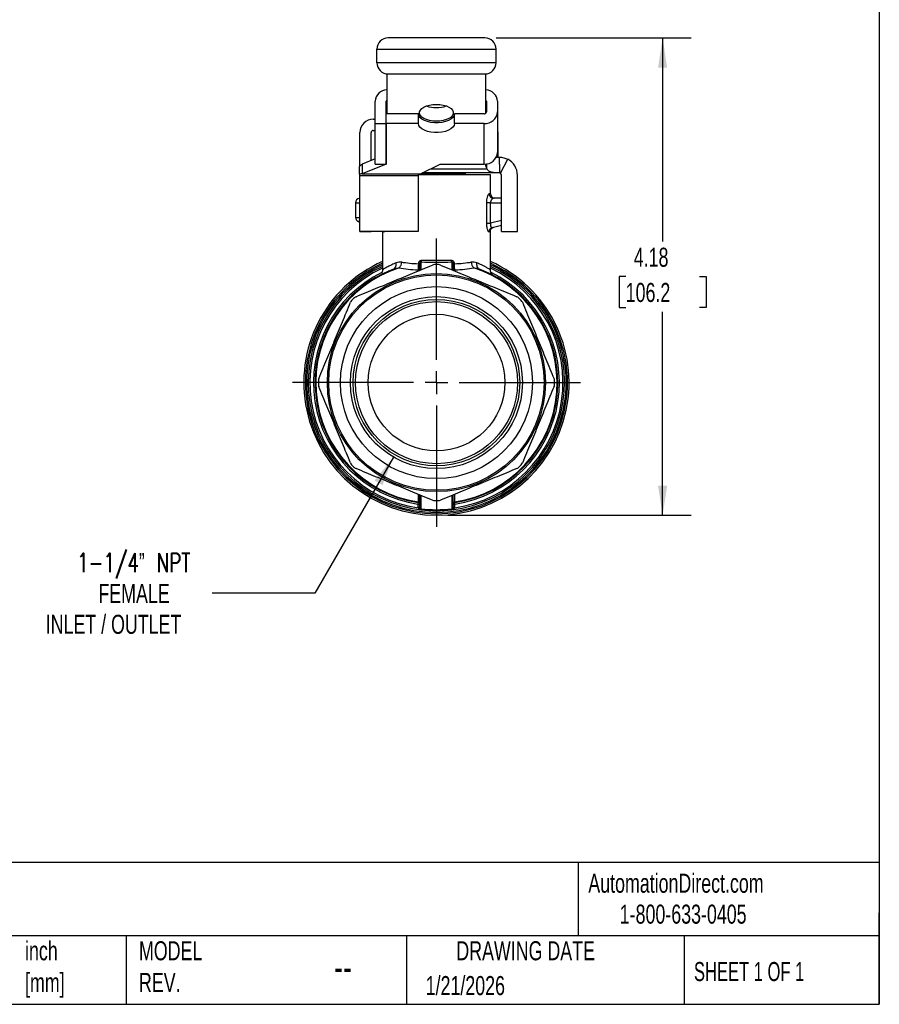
# Model space of a CAD drawing. Header units: inches. Extents: x 0.5 to 21.5, y 0.5 to 16.5.
# Tile 7 of 10: x 14 to 21.5, y 0.5 to 9.1. Entities that reach past the tile are written whole.
import ezdxf

# ---------------------------------------------------------------- set-up
doc = ezdxf.new("R2010")
doc.units = ezdxf.units.IN
doc.header["$LTSCALE"] = 2
doc.header["$MEASUREMENT"] = 0
doc.linetypes.add('SLD-Center', pattern=[0.75, 0.6, -0.05, 0.05, -0.05])
doc.linetypes.add('SLD-Solid', pattern=[0])
doc.layers.add('CENTER', color=40, linetype='SLD-Center')
doc.layers.add('DIMENSIONS', color=140, linetype='SLD-Solid', lineweight=25)
doc.layers.add('TEXT', color=140, linetype='SLD-Solid', lineweight=25)
doc.styles.add('SLDTEXTSTYLE0', font='TXT', dxfattribs={"width": 0.7})
doc.styles.add('SLDTEXTSTYLE1', font='TXT', dxfattribs={"width": 0.65})
doc.styles.add('SLDTEXTSTYLE2', font='TXT', dxfattribs={"width": 0.7, "bigfont": 'bigfont'})
doc.dimstyles.new('SLDDIMSTYLE0', dxfattribs={"dimtxt": 0.169922, "dimasz": 0.26, "dimexe": 0, "dimexo": 0.0625, "dimgap": 0.04248, "dimtad": 0, "dimtih": 1, "dimtoh": 1, "dimrnd": 1e-09, "dimzin": 12, "dimdsep": 46, "dimtxsty": 'SLDTEXTSTYLE0', "dimsah": 1, "dimcen": 0.09, "dimadec": 0, "dimazin": 3, "dimtfac": 1, "dimtofl": 0, "dimtmove": 0, "dimatfit": 3, "dimfxl": 0, "dimfrac": 2, "dimtolj": 1, "dimtzin": 12, "dimarcsym": 0})
doc.dimstyles.new('SLDDIMSTYLE2', dxfattribs={"dimtxt": 0.169922, "dimasz": 0.26, "dimexe": 0, "dimexo": 0.0625, "dimgap": 0.04248, "dimtad": 0, "dimtih": 1, "dimtoh": 1, "dimrnd": 1e-09, "dimzin": 12, "dimdsep": 46, "dimtxsty": 'SLDTEXTSTYLE0', "dimsah": 1, "dimcen": 0, "dimadec": 0, "dimazin": 3, "dimtfac": 1, "dimtofl": 0, "dimtmove": 0, "dimatfit": 3, "dimfxl": 0, "dimfrac": 2, "dimtolj": 1, "dimtzin": 12, "dimarcsym": 0})

# ---------------------------------------------------------------- blocks, each defined once
blk = doc.blocks.new('_D_5')
at = {"layer": 'DIMENSIONS'}
for p, q in [((17.2461, 5.2919), (16.5588, 4.1014)), ((16.5588, 4.1014), (15.6598, 4.1014))]:
    blk.add_line(p, q, dxfattribs=at)
blk.add_solid([(17.2461, 5.2919), (17.0814, 5.0867), (17.1507, 5.0467)], dxfattribs=at)
at = {"layer": 'DIMENSIONS', "attachment_point": 1}
for s, insert, char_height, style in [('1-1/4” NPT', (14.4774, 4.4513), 0.16667, 'SLDTEXTSTYLE2'), ('FEMALE', (14.6632, 4.1812), 0.16667, 'SLDTEXTSTYLE0'), ('INLET / OUTLET', (14.2018, 3.9111), 0.166667, 'SLDTEXTSTYLE0')]:
    blk.add_mtext(s, dxfattribs=dict(at, insert=insert, char_height=char_height, style=style))
blk = doc.blocks.new('_D_6')
at = {"layer": 'DIMENSIONS'}
for p, q in [((18.1458, 8.9623), (19.8529, 8.9623)), ((19.6029, 8.9623), (19.6029, 7.1806)), ((19.2797, 6.8725), (19.2227, 6.8725)), ((19.2227, 6.8725), (19.2227, 6.6024)), ((19.926, 6.8725), (19.9831, 6.8725)), ((19.9831, 6.8725), (19.9831, 6.6024)), ((19.2227, 6.6024), (19.2797, 6.6024)), ((19.6029, 4.7826), (19.6029, 6.5644)), ((19.9831, 6.6024), (19.926, 6.6024)), ((17.7226, 4.7826), (19.8529, 4.7826))]:
    blk.add_line(p, q, dxfattribs=at)
for points in [[(19.6029, 8.9623), (19.5629, 8.7023), (19.6429, 8.7023)], [(19.6029, 4.7826), (19.6429, 5.0426), (19.5629, 5.0426)]]:
    blk.add_solid(points, dxfattribs=at)
at = {"layer": 'DIMENSIONS', "char_height": 0.16667, "attachment_point": 1, "style": 'SLDTEXTSTYLE0'}
for s, insert in [('4.18', (19.3504, 7.1253)), ('106.2', (19.2797, 6.8172))]:
    blk.add_mtext(s, dxfattribs=dict(at, insert=insert))
blk = doc.blocks.new('SW_CENTERMARKSYMBOL_0')
at = {"layer": 'CENTER', "color": 0}
for p, q in [((0, 0.2), (0, 1.2614)), ((0, 0), (0, 0.1)), ((-0.2, 0), (-1.2614, 0)), ((0, 0), (-0.1, 0)), ((0, 0), (0, -0.1)), ((0, 0), (0.1, 0)), ((0.2, 0), (1.2614, 0)), ((0, -0.2), (0, -1.2614))]:
    blk.add_line(p, q, dxfattribs=at)

msp = doc.modelspace()

# ---------------------------------------------------------------- linework, layer by layer
for p, q in [((18.0458, 8.9623), (17.1994, 8.9623)), ((17.1009, 8.7458), (17.1009, 8.8639)), ((17.1009, 8.8639), (18.1442, 8.8639)), ((18.1442, 8.7458), (18.1442, 8.8639)), ((18.1442, 8.7458), (17.1009, 8.7458)), ((17.1895, 8.6479), (17.1895, 8.2976)), ((17.1994, 8.6474), (18.0458, 8.6474)), ((18.0557, 8.3044), (18.0557, 8.6479)), ((17.0854, 8.2123), (17.0854, 8.4075)), ((17.1839, 8.2123), (17.1839, 8.4075)), ((18.0596, 8.4075), (18.0596, 8.3146)), ((18.158, 8.4075), (18.158, 8.3146)), ((17.1836, 8.2123), (17.1836, 8.2976)), ((17.4651, 8.2976), (17.1836, 8.2976)), ((17.4651, 8.2123), (17.4651, 8.2976)), ((17.7801, 8.2123), (17.7801, 8.2976)), ((18.0399, 8.2976), (17.7801, 8.2976)), ((18.158, 8.3146), (18.158, 7.9603)), ((17.0697, 8.2516), (17.0854, 8.2516)), ((17.0854, 8.2123), (17.1839, 8.2123)), ((17.0854, 7.858), (17.0854, 8.2123)), ((17.1836, 8.2123), (17.1836, 7.858)), ((17.4651, 8.2123), (17.1836, 8.2123)), ((17.1839, 7.858), (17.1839, 8.2123)), ((18.0399, 8.2123), (17.7801, 8.2123)), ((18.0399, 7.858), (18.0399, 8.2123)), ((16.9516, 7.8394), (16.9516, 8.1335)), ((17.05, 7.8896), (17.05, 8.1335)), ((17.0697, 8.1532), (17.0854, 8.1532)), ((18.1597, 8.1335), (18.1597, 7.9639)), ((18.1597, 7.9639), (18.158, 7.9639)), ((18.1597, 7.9639), (18.1597, 7.9184)), ((17.0854, 7.9038), (16.9721, 7.8584)), ((16.9721, 7.8584), (16.9721, 7.7731)), ((17.1836, 7.858), (16.9721, 7.7731)), ((17.0854, 7.858), (17.1839, 7.858)), ((17.4843, 7.7731), (17.654, 7.858)), ((17.654, 7.858), (18.0399, 7.858)), ((18.0557, 7.8427), (18.0557, 7.8589)), ((18.0639, 7.8175), (18.0639, 7.8602)), ((18.1467, 7.9189), (18.1738, 7.9184)), ((18.1597, 7.9184), (18.1477, 7.9184)), ((18.1738, 7.8578), (18.1738, 7.9184)), ((18.1738, 7.8578), (18.1738, 7.7806)), ((18.183, 7.7783), (18.2479, 7.8999)), ((16.9482, 7.7694), (16.9482, 7.8359)), ((16.9482, 7.7694), (16.9482, 7.7561)), ((16.9721, 7.7731), (17.4843, 7.7731)), ((17.4651, 7.7561), (17.4651, 7.7694)), ((18.095, 7.7649), (17.4651, 7.7649)), ((17.4816, 7.7727), (17.8775, 7.7727)), ((18.1738, 7.7806), (17.4992, 7.7806)), ((17.5731, 7.8175), (18.0639, 7.8175)), ((17.8775, 7.7649), (17.8775, 7.7727)), ((18.095, 7.5975), (18.095, 7.7649)), ((18.1738, 7.7806), (18.1738, 7.7806)), ((18.1935, 7.2688), (18.1935, 7.7609)), ((18.3312, 7.2688), (18.3312, 7.7609)), ((17.4651, 7.7561), (16.9482, 7.7561)), ((16.9482, 7.7561), (16.9482, 7.2713)), ((17.4651, 7.2713), (17.4651, 7.7561)), ((18.095, 7.5975), (18.0831, 7.5975)), ((16.9139, 7.5188), (16.9139, 7.3915)), ((16.9139, 7.5188), (16.9482, 7.5188)), ((18.0602, 7.5188), (18.0602, 7.3392)), ((18.0966, 7.3392), (18.0966, 7.5188)), ((18.0966, 7.5188), (18.1935, 7.5188)), ((18.1935, 7.5582), (18.1215, 7.5582)), ((16.9139, 7.3915), (16.9482, 7.3915)), ((16.9482, 7.3725), (16.9431, 7.3535)), ((16.9431, 7.3535), (16.9482, 7.3521)), ((18.1935, 7.3651), (18.0966, 7.3392)), ((16.9482, 7.2713), (17.4651, 7.2713)), ((16.9516, 7.2713), (16.9516, 7.2656)), ((17.05, 7.2656), (16.9516, 7.2656)), ((17.05, 7.2713), (17.05, 7.2656)), ((17.1496, 7.2713), (17.1502, 7.2678)), ((17.1501, 7.2678), (17.1501, 6.9295)), ((17.1621, 7.2644), (17.161, 7.2713)), ((18.095, 6.9295), (18.095, 7.2678)), ((18.1113, 7.3024), (18.1935, 7.3244)), ((18.1935, 7.2688), (18.3312, 7.2688)), ((17.4888, 6.9326), (17.4888, 7.0013)), ((17.7564, 7.0013), (17.7564, 6.9326)), ((17.2028, 6.9206), (17.2088, 6.9247)), ((17.4614, 6.9315), (17.4614, 6.9213)), ((17.4645, 6.9838), (17.4645, 6.9823)), ((17.4749, 6.9838), (17.4749, 6.9269)), ((17.7702, 6.9269), (17.7702, 6.9838)), ((17.7807, 6.9823), (17.7807, 6.9838)), ((17.7838, 6.9213), (17.7838, 6.9315)), ((17.4614, 4.9667), (17.4613, 4.8997)), ((17.4749, 4.9611), (17.4749, 4.8498)), ((17.4888, 4.8363), (17.4888, 4.9554)), ((17.7564, 4.9554), (17.7564, 4.8363)), ((17.7702, 4.8498), (17.7702, 4.9611)), ((17.7839, 4.8997), (17.7837, 4.9667)), ((17.4749, 4.8498), (17.4749, 4.8456)), ((17.7702, 4.8456), (17.7702, 4.8498))]:
    msp.add_line(p, q)
at = {"flags": 128}
for points in [[(17.6226, 8.2331), (17.5919, 8.2347), (17.5625, 8.2395), (17.5358, 8.2472), (17.5129, 8.2575), (17.4947, 8.27), (17.4822, 8.2841), (17.4758, 8.2992), (17.4758, 8.3146), (17.4822, 8.3297), (17.4947, 8.3438), (17.5129, 8.3563), (17.5358, 8.3666), (17.5625, 8.3743), (17.5919, 8.3791), (17.6226, 8.3807), (17.6533, 8.3791), (17.6826, 8.3743), (17.7094, 8.3666), (17.7323, 8.3563), (17.7504, 8.3438), (17.763, 8.3297), (17.7694, 8.3146), (17.7694, 8.2992), (17.763, 8.2841), (17.7504, 8.27), (17.7323, 8.2575), (17.7094, 8.2472), (17.6826, 8.2395), (17.6533, 8.2347), (17.6226, 8.2331)], [(17.7801, 8.2976), (17.7766, 8.2812), (17.7664, 8.2656), (17.75, 8.2513), (17.7279, 8.2391), (17.7013, 8.2294), (17.6712, 8.2227), (17.639, 8.2193), (17.6061, 8.2193), (17.5739, 8.2227), (17.5438, 8.2294), (17.5172, 8.2391), (17.4952, 8.2513), (17.4787, 8.2656), (17.4685, 8.2812), (17.4651, 8.2976)], [(17.7801, 8.2123), (17.7766, 8.196), (17.7664, 8.1803), (17.75, 8.1661), (17.7279, 8.1538), (17.7013, 8.1442), (17.6712, 8.1375), (17.639, 8.134), (17.6061, 8.134), (17.5739, 8.1375), (17.5438, 8.1442), (17.5172, 8.1538), (17.4952, 8.1661), (17.4787, 8.1803), (17.4685, 8.196), (17.4651, 8.2123)], [(18.158, 8.1534), (18.1581, 8.1533), (18.1597, 8.1335)], [(17.4609, 4.8794), (17.4609, 4.8666), (17.4608, 4.8566)], [(17.7843, 4.8566), (17.7843, 4.8693), (17.7843, 4.8794)]]:
    msp.add_lwpolyline(points, dxfattribs=at)
for radius in [0.9547, 0.9429, 0.8406, 0.753, 0.7294, 0.7097, 0.5984]:
    msp.add_circle((17.6226, 5.944), radius)
for centre, radius, start, end in [((17.1994, 8.8639), 0.0984, 90, 180), ((18.0458, 8.8639), 0.0984, 360, 90), ((17.1994, 8.7458), 0.0984, 180, 270), ((18.0458, 8.7458), 0.0984, 270, 360), ((17.1947, 8.3997), 0.1095, 92.69935, 175.90293), ((18.049, 8.3997), 0.1093, 4.05849, 86.50485), ((17.1999, 8.4072), 0.016, 130.29565, 179.13434), ((17.6188, 8.6034), 0.251, 250.64992, 270.85667), ((17.6263, 8.6034), 0.251, 269.14333, 289.35008), ((18.0439, 8.4073), 0.0157, 0.66581, 41.51503), ((18.0473, 8.3232), 0.1111, 266.18874, 355.59805), ((18.0412, 8.3161), 0.0185, 266.18874, 355.59805), ((17.0697, 8.1335), 0.1181, 90, 180), ((17.0697, 8.1335), 0.0197, 90, 180), ((18.0473, 7.9688), 0.1111, 266.18874, 355.59805), ((18.1738, 7.7609), 0.1575, 360, 61.91383), ((17.8696, 7.7727), 0.00787, 0, 90), ((18.1006, 7.8435), 0.0449, 181.01407, 215.38603), ((18.1738, 7.7609), 0.0197, 360, 61.91383), ((18.1344, 7.5975), 0.0394, 180, 270), ((16.9533, 7.5188), 0.0394, 97.43278, 180), ((16.9533, 7.3915), 0.0394, 180, 255), ((17.6226, 5.944), 1.1614, 114.0027, 65.9973), ((17.6226, 5.944), 1.1476, 114.3107, 65.6893), ((17.6226, 5.944), 1.1359, 114.57748, 65.42252), ((17.6226, 5.944), 1.122, 114.90106, 263.15308), ((17.6226, 5.944), 1.1082, 115.23361, 261.67703), ((17.6226, 5.944), 1.0768, 116.37098, 261.3629), ((17.6226, 5.944), 1.063, 110.71611, 261.28846), ((17.6226, 5.944), 1.0567, 107.99586, 261.21923), ((17.6226, 5.944), 1.0335, 89.04339, 90.95661), ((17.6226, 5.944), 1.122, 276.84692, 65.09894), ((17.6226, 5.944), 1.1082, 278.32297, 64.76639), ((17.6226, 5.944), 1.063, 278.71154, 69.28389), ((17.6226, 5.944), 1.0567, 278.78077, 72.00414), ((17.6226, 5.944), 1.0768, 278.6371, 63.59876), ((17.6226, 5.944), 1.0335, 134.04339, 135.95661), ((17.6226, 5.944), 1.0335, 44.04339, 45.95661), ((17.6226, 5.944), 1.0335, 179.04339, 180.95661), ((17.6226, 5.944), 1.0335, 359.04339, 0.95661), ((17.6226, 5.944), 1.0335, 224.04339, 225.95661), ((17.6226, 5.944), 1.0335, 314.04339, 315.95661), ((17.6226, 5.944), 1.0335, 269.04339, 270.95661)]:
    msp.add_arc(centre, radius, start, end)
for centre, major_axis, start_param, end_param in [((17.5656, 4.8677), (0.1044, 0.0159), 3.057585, 3.217975), ((17.6796, 4.8677), (0.1044, -0.0159), 6.206803, 6.367193)]:
    msp.add_ellipse(centre, major_axis=major_axis, ratio=0.546039, start_param=start_param, end_param=end_param)
for points, knots in [([(16.9482, 7.8359), (16.9522, 7.8403), (16.9562, 7.8445), (16.9642, 7.852), (16.9681, 7.8554), (16.9721, 7.8584)], [0, 0, 0, 0, 0.0549277, 0.0549277, 0.1098554, 0.1098554, 0.1098554, 0.1098554]), ([(18.1738, 7.9184), (18.1866, 7.9184), (18.1993, 7.9168), (18.2244, 7.9106), (18.2365, 7.9059), (18.2479, 7.8999)], [0, 0, 0, 0, 0.5, 0.5, 1, 1, 1, 1]), ([(16.9721, 7.7731), (16.9681, 7.7726), (16.9642, 7.7721), (16.9562, 7.7708), (16.9522, 7.7701), (16.9482, 7.7694)], [0, 0, 0, 0, 0.0313397, 0.0313397, 0.0626794, 0.0626794, 0.0626794, 0.0626794]), ([(17.4651, 7.7694), (17.4683, 7.7701), (17.4715, 7.7708), (17.4779, 7.7721), (17.4811, 7.7726), (17.4843, 7.7731)], [0, 0, 0, 0, 0.02556337, 0.02556337, 0.05112673, 0.05112673, 0.05112673, 0.05112673]), ([(18.1738, 7.7806), (18.1717, 7.7806), (18.1674, 7.7806), (18.1612, 7.7807), (18.1551, 7.7808), (18.1492, 7.781), (18.1433, 7.7812), (18.1376, 7.7815), (18.132, 7.7819), (18.1266, 7.7824), (18.1212, 7.783), (18.1142, 7.7841), (18.1058, 7.7858), (18.0965, 7.7885), (18.0882, 7.7922), (18.0807, 7.7967), (18.0742, 7.8024), (18.0684, 7.8092), (18.0655, 7.8147), (18.0639, 7.8175)], [0, 0, 0, 0, 0.036363, 0.072806, 0.109425, 0.146317, 0.183574, 0.221288, 0.259545, 0.29843, 0.338023, 0.378399, 0.46221, 0.546856, 0.632862, 0.720728, 0.810923, 0.903881, 1, 1, 1, 1]), ([(18.183, 7.7783), (18.1814, 7.7792), (18.1796, 7.7798), (18.1765, 7.7805), (18.1751, 7.7806), (18.1738, 7.7806)], [0, 0, 0, 0, 0.5, 0.5, 1, 1, 1, 1]), ([(18.0831, 7.5975), (18.0782, 7.5975), (18.0663, 7.5786), (18.0602, 7.5368), (18.0602, 7.5188)], [0, 0, 0, 0, 0.1827651, 0.319839, 0.319839, 0.319839, 0.319839]), ([(18.0831, 7.5975), (18.0831, 7.5872), (18.0873, 7.577), (18.1015, 7.5624), (18.1115, 7.5582), (18.1215, 7.5582)], [0, 0, 0, 0, 0.5, 0.5, 1, 1, 1, 1]), ([(18.0966, 7.5188), (18.0889, 7.5188), (18.0811, 7.5188), (18.0682, 7.5188), (18.0631, 7.5188), (18.0602, 7.5188)], [0, 0, 0, 0, 0.5, 0.5, 1, 1, 1, 1]), ([(18.1215, 7.5582), (18.121, 7.5581), (18.12, 7.5581), (18.1182, 7.5576), (18.1161, 7.5568), (18.1128, 7.5548), (18.1092, 7.5516), (18.1065, 7.5482), (18.1043, 7.5451), (18.1023, 7.5416), (18.0998, 7.5359), (18.098, 7.5301), (18.0969, 7.5244), (18.0967, 7.5206), (18.0966, 7.5188)], [0, 0, 0, 0, 0.050098, 0.109336, 0.177731, 0.255295, 0.412859, 0.512332, 0.518438, 0.631965, 0.736215, 0.831767, 0.91937, 1, 1, 1, 1]), ([(18.0602, 7.3392), (18.0602, 7.3273), (18.0622, 7.3035), (18.0715, 7.2713), (18.0795, 7.2633), (18.0831, 7.2644)], [0, 0, 0, 0, 0.0903838, 0.1807676, 0.3163433, 0.3163433, 0.3163433, 0.3163433]), ([(18.0602, 7.3392), (18.0631, 7.3392), (18.0682, 7.3392), (18.0811, 7.3392), (18.0889, 7.3392), (18.0966, 7.3392)], [0, 0, 0, 0, 0.5, 0.5, 1, 1, 1, 1]), ([(18.0966, 7.3392), (18.0964, 7.3381), (18.0959, 7.3359), (18.0954, 7.3326), (18.0951, 7.3294), (18.095, 7.3263), (18.0951, 7.3219), (18.096, 7.3164), (18.0979, 7.3109), (18.1006, 7.3067), (18.1037, 7.3037), (18.1074, 7.3019), (18.1099, 7.3022), (18.1113, 7.3024)], [0, 0, 0, 0, 0.053125, 0.104778, 0.155133, 0.204379, 0.252717, 0.370599, 0.49437, 0.597155, 0.715187, 0.849285, 1, 1, 1, 1]), ([(17.1621, 7.2644), (17.1632, 7.2644), (17.1654, 7.2644), (17.1685, 7.2671), (17.1704, 7.2703), (17.171, 7.2713)], [0, 0, 0, 0, 0.4035846, 0.8128009, 1, 1, 1, 1]), ([(18.095, 7.2678), (18.0954, 7.2721), (18.0962, 7.2807), (18.1026, 7.2921), (18.112, 7.3013), (18.1201, 7.3043), (18.1242, 7.3058)], [0, 0, 0, 0, 0.250086, 0.499999, 0.749911, 1, 1, 1, 1]), ([(17.2698, 6.9935), (17.2571, 6.9879), (17.2336, 6.9777), (17.2074, 6.9645), (17.188, 6.954), (17.1735, 6.946), (17.1627, 6.9397), (17.1554, 6.9353), (17.1508, 6.9326), (17.1508, 6.9326), (17.1507, 6.9326)], [0, 0, 0, 0, 0.176815, 0.326557, 0.449275, 0.568764, 0.683006, 0.792183, 0.896501, 1, 1, 1, 1]), ([(17.2466, 6.9383), (17.2565, 6.942), (17.2702, 6.9579), (17.2716, 6.9828), (17.2698, 6.9935)], [-0.000002, -0.000002, -0.000002, -0.000002, 0.571429, 1.000002, 1.000002, 1.000002, 1.000002]), ([(17.2961, 6.949), (17.3027, 6.955), (17.3127, 6.9702), (17.3175, 6.9894), (17.3184, 6.9976)], [0, 0, 0, 0, 0.5714286, 1, 1, 1, 1]), ([(17.4913, 7.0148), (17.4871, 7.0149), (17.4808, 7.0136), (17.4684, 7.0046), (17.4645, 6.9929), (17.4645, 6.9838)], [0, 0, 0, 0, 0.0344853, 0.051728, 0.1206987, 0.1206987, 0.1206987, 0.1206987]), ([(17.4888, 7.0013), (17.4882, 7.0014), (17.4869, 7.0015), (17.4851, 7.0013), (17.4833, 7.0008), (17.4817, 7), (17.4802, 6.9988), (17.4784, 6.9969), (17.4766, 6.9937), (17.4752, 6.989), (17.475, 6.9856), (17.4749, 6.9838)], [0, 0, 0, 0, 0.081161, 0.157724, 0.230992, 0.302446, 0.373682, 0.446309, 0.601293, 0.784166, 1, 1, 1, 1]), ([(17.4913, 7.0148), (17.4912, 7.0117), (17.4906, 7.0063), (17.4894, 7.0025), (17.4888, 7.0013)], [0, 0, 0, 0, 0.571429, 1, 1, 1, 1]), ([(17.7807, 6.9838), (17.7807, 6.9906), (17.778, 7.0022), (17.7666, 7.0131), (17.7581, 7.0149), (17.7539, 7.0148)], [0, 0, 0, 0, 0.0517513, 0.0862522, 0.120753, 0.120753, 0.120753, 0.120753]), ([(17.7564, 7.0013), (17.7558, 7.0025), (17.7545, 7.0063), (17.7539, 7.0117), (17.7539, 7.0148)], [0, 0, 0, 0, 0.4285714, 1, 1, 1, 1]), ([(17.7702, 6.9838), (17.7702, 6.9849), (17.7701, 6.987), (17.7696, 6.99), (17.7689, 6.9927), (17.7679, 6.995), (17.7669, 6.9966), (17.7652, 6.9988), (17.7627, 7.0007), (17.7591, 7.0016), (17.7573, 7.0014), (17.7564, 7.0013)], [0, 0, 0, 0, 0.130639, 0.249036, 0.355893, 0.452164, 0.539153, 0.555958, 0.773846, 0.882232, 1, 1, 1, 1]), ([(17.9268, 6.9976), (17.9277, 6.9894), (17.9325, 6.9702), (17.9425, 6.955), (17.949, 6.949)], [0, 0, 0, 0, 0.4285714, 1, 1, 1, 1]), ([(17.9754, 6.9935), (17.9736, 6.9828), (17.9749, 6.9579), (17.9887, 6.942), (17.9986, 6.9383)], [0, 0, 0, 0, 0.428571, 1, 1, 1, 1]), ([(18.0945, 6.9325), (18.0944, 6.9326), (18.0942, 6.9327), (18.0833, 6.9394), (18.0619, 6.9514), (18.0358, 6.9653), (18.0091, 6.9787), (17.9871, 6.9883), (17.9754, 6.9935)], [0, 0, 0, 0, 0.103551, 0.319761, 0.55061, 0.695223, 0.836668, 1, 1, 1, 1]), ([(16.9189, 6.6965), (16.9784, 6.7212), (17.0351, 6.7447), (17.1456, 6.7905), (17.1995, 6.8128), (17.3074, 6.8575), (17.3613, 6.8798), (17.4719, 6.9256), (17.5285, 6.949), (17.588, 6.9737)], [0, 0, 0, 0, 0.25, 0.25, 0.5, 0.5, 0.75, 0.75, 1, 1, 1, 1]), ([(17.1502, 6.9323), (17.1502, 6.9314), (17.1502, 6.9297), (17.15, 6.9263), (17.1494, 6.9222), (17.1486, 6.9179), (17.1471, 6.912), (17.1457, 6.9065), (17.1453, 6.9031), (17.1469, 6.9027), (17.1474, 6.9027)], [0, 0, 0, 0, 0.025517, 0.051855, 0.111181, 0.185059, 0.277356, 0.524906, 0.86401, 1, 1, 1, 1]), ([(17.4645, 6.9823), (17.4644, 6.972), (17.4636, 6.9514), (17.4622, 6.9367), (17.4614, 6.9315)], [0, 0, 0, 0, 0.0573409, 0.1146819, 0.1146819, 0.1146819, 0.1146819]), ([(17.4749, 6.9838), (17.4749, 6.9838), (17.4739, 6.9838), (17.4702, 6.9838), (17.4675, 6.9838), (17.4645, 6.9838)], [0, 0, 0, 0, 0.5, 0.5, 1, 1, 1, 1]), ([(17.4645, 6.9823), (17.4675, 6.9823), (17.4702, 6.9823), (17.4739, 6.9823), (17.4749, 6.9823), (17.4749, 6.9823)], [0, 0, 0, 0, 0.5, 0.5, 1, 1, 1, 1]), ([(17.6571, 6.9737), (17.7167, 6.949), (17.7733, 6.9256), (17.8839, 6.8798), (17.9378, 6.8575), (18.0456, 6.8128), (18.0996, 6.7905), (18.2101, 6.7447), (18.2667, 6.7212), (18.3263, 6.6965)], [0, 0, 0, 0, 0.25, 0.25, 0.5, 0.5, 0.75, 0.75, 1, 1, 1, 1]), ([(17.7807, 6.9838), (17.7777, 6.9838), (17.775, 6.9838), (17.7712, 6.9838), (17.7702, 6.9838), (17.7702, 6.9838)], [0, 0, 0, 0, 0.5, 0.5, 1, 1, 1, 1]), ([(17.7702, 6.9823), (17.7702, 6.9823), (17.7712, 6.9823), (17.775, 6.9823), (17.7777, 6.9823), (17.7807, 6.9823)], [0, 0, 0, 0, 0.5, 0.5, 1, 1, 1, 1]), ([(17.7838, 6.9315), (17.783, 6.9367), (17.7815, 6.9514), (17.7808, 6.972), (17.7807, 6.9823)], [0, 0, 0, 0, 0.0573409, 0.1146819, 0.1146819, 0.1146819, 0.1146819]), ([(18.111, 6.8888), (18.1112, 6.8889), (18.1118, 6.8889), (18.1067, 6.8952), (18.1013, 6.9048), (18.0981, 6.9127), (18.096, 6.9206), (18.0952, 6.9272), (18.0951, 6.9305), (18.095, 6.9322)], [0, 0, 0, 0, 0.288117, 0.614807, 0.737524, 0.837946, 0.92233, 0.961404, 1, 1, 1, 1]), ([(16.5929, 5.9785), (16.6175, 6.0381), (16.641, 6.0947), (16.6868, 6.2053), (16.7091, 6.2592), (16.7538, 6.367), (16.7761, 6.421), (16.8219, 6.5315), (16.8454, 6.5881), (16.87, 6.6477)], [0, 0, 0, 0, 0.25, 0.25, 0.5, 0.5, 0.75, 0.75, 1, 1, 1, 1]), ([(18.3751, 6.6477), (18.3998, 6.5881), (18.4233, 6.5315), (18.4691, 6.421), (18.4914, 6.367), (18.5361, 6.2592), (18.5584, 6.2053), (18.6042, 6.0947), (18.6276, 6.0381), (18.6523, 5.9785)], [0, 0, 0, 0, 0.25, 0.25, 0.5, 0.5, 0.75, 0.75, 1, 1, 1, 1]), ([(16.87, 5.2403), (16.8454, 5.2998), (16.8219, 5.3565), (16.7761, 5.467), (16.7538, 5.5209), (16.7091, 5.6288), (16.6868, 5.6827), (16.641, 5.7933), (16.6175, 5.8499), (16.5929, 5.9094)], [0, 0, 0, 0, 0.25, 0.25, 0.5, 0.5, 0.75, 0.75, 1, 1, 1, 1]), ([(18.6523, 5.9094), (18.6276, 5.8499), (18.6042, 5.7933), (18.5584, 5.6827), (18.5361, 5.6288), (18.4914, 5.5209), (18.4691, 5.467), (18.4233, 5.3565), (18.3998, 5.2998), (18.3751, 5.2403)], [0, 0, 0, 0, 0.25, 0.25, 0.5, 0.5, 0.75, 0.75, 1, 1, 1, 1]), ([(17.588, 4.9143), (17.5285, 4.9389), (17.4719, 4.9624), (17.3613, 5.0082), (17.3074, 5.0305), (17.1995, 5.0752), (17.1456, 5.0975), (17.0351, 5.1433), (16.9784, 5.1668), (16.9189, 5.1914)], [0, 0, 0, 0, 0.25, 0.25, 0.5, 0.5, 0.75, 0.75, 1, 1, 1, 1]), ([(18.3263, 5.1914), (18.2667, 5.1668), (18.2101, 5.1433), (18.0996, 5.0975), (18.0456, 5.0752), (17.9378, 5.0305), (17.8839, 5.0082), (17.7733, 4.9624), (17.7167, 4.9389), (17.6571, 4.9143)], [0, 0, 0, 0, 0.25, 0.25, 0.5, 0.5, 0.75, 0.75, 1, 1, 1, 1]), ([(17.4756, 4.841), (17.4749, 4.8434), (17.4712, 4.847), (17.4649, 4.8477), (17.4622, 4.8475)], [0, 0, 0, 0, 0.571429, 1, 1, 1, 1]), ([(17.4888, 4.8299), (17.485, 4.8304), (17.4814, 4.8323), (17.4764, 4.838), (17.4749, 4.8418), (17.4749, 4.8456)], [0, 0, 0, 0, 0.5, 0.5, 1, 1, 1, 1]), ([(17.7564, 4.8363), (17.7601, 4.8367), (17.7637, 4.8384), (17.7688, 4.8433), (17.7702, 4.8466), (17.7702, 4.8498)], [0, 0, 0, 0, 0.5, 0.5, 1, 1, 1, 1])]:
    msp.add_open_spline(points, degree=3, knots=knots)
for points in [[(17.1502, 7.2678), (17.1502, 7.2678), (17.1541, 7.2666), (17.1621, 7.2644)], [(18.1113, 7.3024), (18.1032, 7.3002), (18.0885, 7.2902), (18.083, 7.273), (18.0831, 7.2644)], [(18.0831, 7.2644), (18.091, 7.2666), (18.095, 7.2678), (18.095, 7.2678)], [(17.3184, 6.9976), (17.3011, 7.0012), (17.2844, 6.9997), (17.2698, 6.9935)], [(17.4645, 6.9823), (17.4113, 6.9845), (17.361, 6.9887), (17.3184, 6.9976)], [(17.4888, 7.0013), (17.5759, 6.9985), (17.6695, 6.9986), (17.7564, 7.0013)], [(17.6226, 7.0128), (17.5783, 7.0128), (17.534, 7.0135), (17.4913, 7.0148)], [(17.7539, 7.0148), (17.7112, 7.0135), (17.6669, 7.0128), (17.6226, 7.0128)], [(17.9268, 6.9976), (17.8842, 6.9887), (17.8338, 6.9845), (17.7807, 6.9823)], [(17.9754, 6.9935), (17.9607, 6.9997), (17.944, 7.0012), (17.9268, 6.9976)], [(17.2466, 6.9383), (17.2622, 6.9442), (17.2791, 6.9478), (17.2961, 6.949)], [(17.2961, 6.949), (17.3444, 6.939), (17.4015, 6.9341), (17.4614, 6.9315)], [(17.4614, 6.9315), (17.4651, 6.932), (17.4721, 6.9353), (17.4749, 6.9417), (17.4749, 6.945)], [(17.6053, 6.9773), (17.5993, 6.9772), (17.5935, 6.976), (17.588, 6.9737)], [(17.6571, 6.9737), (17.6517, 6.976), (17.6458, 6.9772), (17.6398, 6.9773)], [(17.7702, 6.945), (17.7702, 6.9417), (17.773, 6.9353), (17.7801, 6.932), (17.7838, 6.9315)], [(17.7838, 6.9315), (17.8437, 6.9341), (17.9008, 6.939), (17.949, 6.949)], [(17.949, 6.949), (17.966, 6.9478), (17.983, 6.9442), (17.9986, 6.9383)], [(16.8797, 6.6625), (16.8755, 6.6581), (16.8723, 6.6531), (16.87, 6.6477)], [(16.9189, 6.6965), (16.9134, 6.6943), (16.9084, 6.691), (16.9041, 6.6869)], [(18.3411, 6.6869), (18.3367, 6.691), (18.3317, 6.6943), (18.3263, 6.6965)], [(18.3751, 6.6477), (18.3729, 6.6531), (18.3696, 6.6581), (18.3655, 6.6625)], [(16.5929, 5.9785), (16.5906, 5.9731), (16.5894, 5.9673), (16.5893, 5.9612)], [(18.6559, 5.9612), (18.6558, 5.9673), (18.6546, 5.9731), (18.6523, 5.9785)], [(16.5893, 5.9267), (16.5894, 5.9207), (16.5906, 5.9149), (16.5929, 5.9094)], [(18.6523, 5.9094), (18.6546, 5.9149), (18.6558, 5.9207), (18.6559, 5.9267)], [(16.87, 5.2403), (16.8723, 5.2348), (16.8755, 5.2298), (16.8797, 5.2255)], [(16.9041, 5.2011), (16.9084, 5.1969), (16.9134, 5.1937), (16.9189, 5.1914)], [(18.3263, 5.1914), (18.3317, 5.1937), (18.3367, 5.1969), (18.3411, 5.2011)], [(18.3655, 5.2255), (18.3696, 5.2298), (18.3729, 5.2348), (18.3751, 5.2403)], [(17.4608, 4.8566), (17.4647, 4.8563), (17.472, 4.8537), (17.4749, 4.8483), (17.4749, 4.8456)], [(17.4616, 4.8933), (17.4616, 4.8933), (17.4613, 4.8881), (17.4609, 4.8794)], [(17.4609, 4.8794), (17.4647, 4.8791), (17.472, 4.8765), (17.4749, 4.8711), (17.4749, 4.8684)], [(17.4613, 4.8997), (17.465, 4.8993), (17.4721, 4.896), (17.4749, 4.8895), (17.4749, 4.8862)], [(17.4613, 4.8997), (17.4615, 4.8955), (17.4616, 4.8933), (17.4616, 4.8933)], [(17.4616, 4.8933), (17.4653, 4.8927), (17.4722, 4.8888), (17.4749, 4.8814), (17.4749, 4.8777)], [(17.4622, 4.8475), (17.4663, 4.8381), (17.4757, 4.8325), (17.4855, 4.8305)], [(17.4888, 4.8363), (17.485, 4.8367), (17.4778, 4.84), (17.4749, 4.8466), (17.4749, 4.8498)], [(17.4888, 4.8299), (17.4887, 4.83), (17.4887, 4.8322), (17.4888, 4.8363)], [(17.7564, 4.8363), (17.6676, 4.8258), (17.5776, 4.8258), (17.4888, 4.8363)], [(17.4888, 4.8299), (17.5776, 4.8193), (17.6676, 4.8193), (17.7564, 4.8299)], [(17.588, 4.9143), (17.5935, 4.912), (17.5993, 4.9108), (17.6053, 4.9107)], [(17.6398, 4.9107), (17.6459, 4.9108), (17.6517, 4.912), (17.6571, 4.9143)], [(17.7564, 4.8299), (17.7601, 4.8304), (17.7673, 4.8342), (17.7702, 4.8418), (17.7702, 4.8456)], [(17.7564, 4.8363), (17.7564, 4.8322), (17.7564, 4.83), (17.7564, 4.8299)], [(17.7568, 4.83), (17.7675, 4.8314), (17.7785, 4.8371), (17.783, 4.8475)], [(17.783, 4.8475), (17.7766, 4.848), (17.7708, 4.8453), (17.7695, 4.841)], [(17.7702, 4.8862), (17.7702, 4.8895), (17.7731, 4.896), (17.7801, 4.8993), (17.7839, 4.8997)], [(17.7702, 4.8777), (17.7702, 4.8814), (17.773, 4.8888), (17.7799, 4.8927), (17.7836, 4.8933)], [(17.7702, 4.8684), (17.7702, 4.8711), (17.7732, 4.8765), (17.7805, 4.8791), (17.7843, 4.8794)], [(17.7702, 4.8456), (17.7702, 4.8483), (17.7732, 4.8537), (17.7805, 4.8563), (17.7843, 4.8566)], [(17.7836, 4.8933), (17.7836, 4.8933), (17.7837, 4.8955), (17.7839, 4.8997)], [(17.7843, 4.8794), (17.7839, 4.8881), (17.7836, 4.8933), (17.7836, 4.8933)]]:
    msp.add_open_spline(points, degree=3)
at = {"layer": 'TEXT'}
for p, q in [((21.5, 16.5), (21.5, 0.5)), ((21.5, 1.7422), (0.5, 1.7422)), ((18.8642, 1.7422), (18.8642, 1.1)), ((21.5, 0.5), (21.5, 1.3)), ((21.5, 1.1), (0.5, 1.1)), ((14.9056, 1.1), (14.9056, 0.5)), ((17.3595, 1.1), (17.3595, 0.5)), ((19.7912, 1.1), (19.7912, 0.5)), ((0.5, 0.5), (21.5, 0.5))]:
    msp.add_line(p, q, dxfattribs=at)

# ---------------------------------------------------------------- block references
at = {"layer": 'CENTER'}
msp.add_blockref('SW_CENTERMARKSYMBOL_0', (17.6226, 5.944), dxfattribs=at)

# ---------------------------------------------------------------- texts
at = {"layer": 'TEXT'}
for s, insert, char_height, attachment_point, style in [('AutomationDirect.com', (18.9524, 1.6438), 0.166667, 1, 'SLDTEXTSTYLE0'), ('1-800-633-0405', (19.2277, 1.373), 0.166667, 1, 'SLDTEXTSTYLE0'), ('inch^J[mm]', (14.0208, 1.0521), 0.16667, 1, 'SLDTEXTSTYLE0'), ('MODEL ^JREV.', (15.0184, 1.0523), 0.166667, 1, 'SLDTEXTSTYLE0'), ('DRAWING DATE', (18.4036, 1.0523), 0.166667, 2, 'SLDTEXTSTYLE0'), ('SHEET 1 OF 1', (19.8773, 0.8702), 0.166667, 1, 'SLDTEXTSTYLE1'), ('--', (16.7266, 0.9508), 0.25, 1, 'SLDTEXTSTYLE0'), ('1/21/2026', (17.5286, 0.7473), 0.16667, 1, 'SLDTEXTSTYLE0')]:
    msp.add_mtext(s, dxfattribs=dict(at, insert=insert, char_height=char_height, attachment_point=attachment_point, style=style))

# ---------------------------------------------------------------- dimensions: what is measured, and where the dimension line sits
at = {"layer": 'DIMENSIONS'}
dim = msp.add_linear_dim(base=(19.6029, 4.7826), p1=(18.0458, 8.9623), p2=(17.6226, 4.7826), angle=90, dimstyle='SLDDIMSTYLE0', dxfattribs=at)
dim.commit()
dim.dimension.update_dxf_attribs({"geometry": '_D_6', "text_midpoint": (19.6029, 6.8725), "dimtype": 160})
dim = msp.add_diameter_dim_2p(p1=(17.9991, 6.5961), p2=(17.2461, 5.2919), text='1-1/4” NPT\\PFEMALE\\PINLET / OUTLET', dimstyle='SLDDIMSTYLE2', override={"dimpost": '<>'}, dxfattribs=at)
dim.commit()
dim.dimension.update_dxf_attribs({"geometry": '_D_5', "text_midpoint": (15.099, 4.1014), "dimtype": 163})

doc.saveas('drawing.dxf')
